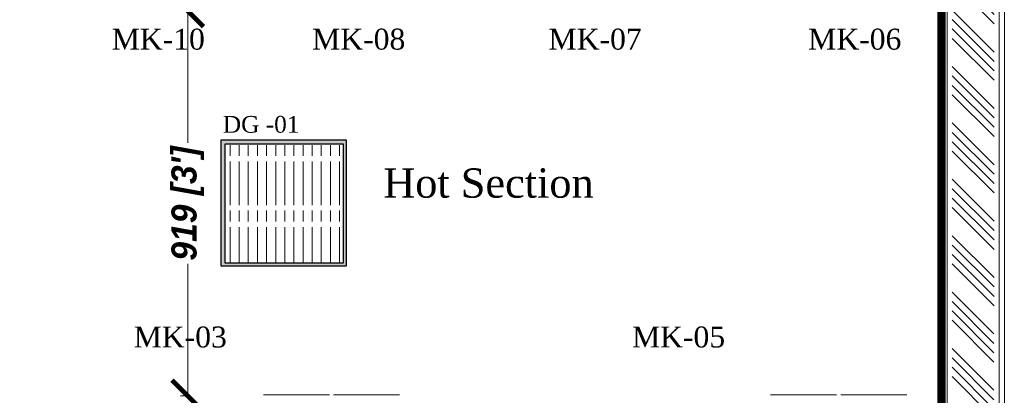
# Model space of a CAD drawing. Header units: millimetres. Extents: x 1277566 to 1493426, y 1039116 to 1145896.
# Tile 140 of 151: x 1404777 to 1407127, y 1136507 to 1137404. Entities that reach past the tile are written whole.
import ezdxf

# ---------------------------------------------------------------- set-up
doc = ezdxf.new("R2010")
doc.units = ezdxf.units.MM
doc.header["$PDMODE"] = 67
for name, color, linetype, lineweight in [('CIVIL WALL HATCH', 7, 'Continuous', 5), ('CKD Dimensions', 3, 'Continuous', 0), ('CKD Equipments', 252, 'Continuous', 0), ('FRONT COUNTER', 214, 'Continuous', 18), ('L1', 171, 'Continuous', 13), ('L7', 252, 'Continuous', 0), ('PLASTER', 252, 'Continuous', 9), ('tile finish', 32, 'Continuous', 9)]:
    doc.layers.add(name, color=color, linetype=linetype, lineweight=lineweight)
for name, color, linetype in [('Drain Grating', 4, 'Continuous'), ('Equipment Name', 8, 'Continuous'), ('xKAM-B3-01-Kitchen$0$A-FURN', 8, 'Continuous')]:
    doc.layers.add(name, color=color, linetype=linetype)
doc.styles.add('CKD_Dimension Text', font='BOOKOS.TTF')
doc.styles.add('style12', font='BOOKOSI.TTF')
doc.styles.add('text', font='GOTHICBI.TTF')
doc.dimstyles.new('CKD 6', dxfattribs={"dimtxt": 90, "dimasz": 75, "dimexe": 0, "dimexo": 6, "dimgap": 7.5, "dimtad": 0, "dimdec": 0, "dimzin": 1, "dimdsep": 46, "dimtxsty": 'text', "dimblk": 'ARCHTICK', "dimcen": 54, "dimdle": 0.0015, "dimclrd": 256, "dimclre": 256, "dimclrt": 256, "dimazin": 0, "dimtfac": 1, "dimtdec": 0, "dimtix": 1, "dimtmove": 0, "dimatfit": 3, "dimfxl": 1, "dimlwd": -1, "dimlwe": -1, "dimarcsym": 0})

# ---------------------------------------------------------------- blocks, each defined once
blk = doc.blocks.new('_ARCHTICK')
at = {"color": 0, "linetype": 'ByBlock', "const_width": 0.15}
blk.add_lwpolyline([(-0.5, -0.5), (0.5, 0.5)], dxfattribs=at)
blk = doc.blocks.new('*D225')
at = {"layer": 'CKD Dimensions', "transparency": 16777216}
for p, q in [((1405161.4, 1137424.7), (1405178.6, 1137424.7)), ((1405161.4, 1136505.6), (1405178.6, 1136505.6))]:
    blk.add_line(p, q, dxfattribs=at)
at = {"layer": 'CKD Dimensions', "color": 30, "transparency": 16777216}
for p, q in [((1405178.6, 1137424.7), (1405178.6, 1137109.7)), ((1405178.6, 1136505.6), (1405178.6, 1136820.7))]:
    blk.add_line(p, q, dxfattribs=at)
at = {"layer": 'Defpoints', "color": 0, "transparency": 16777216}
for p in [(1405155.4, 1137424.7, -711.9), (1405178.6, 1137424.7), (1405155.4, 1136505.6)]:
    blk.add_point(p, dxfattribs=at)
at = {"layer": 'CKD Dimensions', "color": 30, "transparency": 16777216, "xscale": 75, "yscale": 75, "zscale": 75}
for p, rotation in [((1405178.6, 1137424.7), 90), ((1405178.6, 1136505.6), 270)]:
    blk.add_blockref('_ARCHTICK', p, dxfattribs=dict(at, rotation=rotation))
at = {"layer": 'CKD Dimensions', "transparency": 16777216, "insert": (1405178.6, 1136965.2), "char_height": 60, "attachment_point": 5, "rotation": 90, "style": 'text'}
blk.add_mtext("919 [3']", dxfattribs=at)

msp = doc.modelspace()

# ---------------------------------------------------------------- hatches: boundary and pattern name
at = {"layer": 'CIVIL WALL HATCH'}
h = msp.add_hatch(dxfattribs=at)
h.set_pattern_fill('ANSI34', color=256, scale=5, angle=90)
h.set_pattern_definition([(135, (217499.55, -46618.93), (-67.351921, -67.351921), []), (135, (217499.55, -46596.48), (-67.351921, -67.351921), []), (135, (217499.55, -46574.03), (-67.351921, -67.351921), []), (135, (217499.55, -46551.58), (-67.351921, -67.351921), [])])
h.paths.add_polyline_path([(1407104.6779, 1143264.5371), (1407004.6779, 1143264.5371), (1407002.3995, 1135016.1905), (1407102.3995, 1135016.1905)])
at = {"layer": 'CKD Equipments'}
h = msp.add_hatch(color=2, dxfattribs=at)
h.dxf.hatch_style = 1
h.paths.add_polyline_path([(1405257.2177, 1137116.2224), (1405257.2177, 1136816.2224), (1405557.2177, 1136816.2224), (1405557.2177, 1137116.2224)])
h.paths.add_polyline_path([(1405549.9716, 1137106.6876), (1405266.943, 1137106.6876), (1405266.943, 1136823.659), (1405549.9716, 1136823.659)], flags=16)
at = {"layer": 'Drain Grating', "linetype": 'Continuous', "lineweight": 5}
h = msp.add_hatch(dxfattribs=at)
h.set_pattern_fill('ACAD_ISO08W100', color=256, scale=4.354286, angle=90, style=0)
h.set_pattern_definition([(90, (1333237.857, 387518.71), (-21.7714286, 8e-15), [104.5028571, -13.0628571, 26.1257143, -13.0628571])])
h.paths.add_polyline_path([(1405549.9716, 1137106.6876), (1405549.9716, 1136823.659), (1405266.943, 1136823.659), (1405266.943, 1137106.6876)])

# ---------------------------------------------------------------- linework, layer by layer
at = {"layer": 'FRONT COUNTER', "const_width": 20}
msp.add_lwpolyline([(1403586.4535, 1133806.4485), (1403586.5572, 1135756.5107), (1400713.8511, 1135756.9113), (1400713.8794, 1138178.9599), (1406977.3995, 1138178.9599), (1406977.3995, 1133806.4478), (1406276.3051, 1133806.4478), (1406276.3051, 1133911.4478), (1405796.3051, 1133911.4478), (1405796.3051, 1133806.4478), (1403586.4535, 1133806.5653)], dxfattribs=at)
at = {"layer": 'L7', "color": 1, "ltscale": 4}
for points in [[(1405359.1649, 1136508.1381), (1405516.6649, 1136508.1381)], [(1405526.6649, 1136508.1381), (1405684.1649, 1136508.1381)], [(1406569.5918, 1136507.9774), (1406727.0918, 1136507.9774)], [(1406737.0918, 1136507.9774), (1406894.5918, 1136507.9774)]]:
    msp.add_lwpolyline(points, dxfattribs=at)
at = {"layer": 'PLASTER'}
msp.add_lwpolyline([(1406990.3995, 1135004.1905), (1407114.3995, 1135004.1905), (1407116.6779, 1143276.5371), (1406992.6779, 1143276.5371)], close=True, dxfattribs=at)
at = {"layer": 'tile finish'}
msp.add_line((1406977.3995, 1138536.4478), (1406977.3995, 1135236.4478), dxfattribs=at)
msp.add_lwpolyline([(1406977.3995, 1134991.1905), (1407127.3995, 1134991.1905), (1407129.6779, 1143289.5371), (1406979.6779, 1143289.5371)], close=True, dxfattribs=at)
at = {"layer": 'xKAM-B3-01-Kitchen$0$A-FURN', "elevation": -7993.1741}
msp.add_lwpolyline([(1405257.2177, 1137116.2224), (1405257.2177, 1136816.2224), (1405557.2177, 1136816.2224), (1405557.2177, 1137116.2224), (1405257.2177, 1137116.2224)], dxfattribs=at)
at = {"layer": 'xKAM-B3-01-Kitchen$0$A-FURN', "elevation": -355.928}
msp.add_lwpolyline([(1405549.9716, 1137106.6876), (1405266.943, 1137106.6876), (1405266.943, 1136823.659), (1405549.9716, 1136823.659)], close=True, dxfattribs=at)

# ---------------------------------------------------------------- texts
at = {"layer": 'Equipment Name', "char_height": 50, "width": 781.752435, "attachment_point": 1, "style": 'CKD_Dimension Text'}
for s, insert in [('MK-10', (1404996.9681, 1137382.5118)), ('MK-08', (1405475.3984, 1137382.5118)), ('MK-07', (1406039.6467, 1137382.5118)), ('MK-06', (1406659.3506, 1137382.5118)), ('MK-03', (1405049.4224, 1136671.1383)), ('MK-05', (1406238.7909, 1136671.1383))]:
    msp.add_mtext(s, dxfattribs=dict(at, insert=insert))
at = {"layer": 'L1', "style": 'style12'}
msp.add_text('Hot Section', height=70, dxfattribs=at).set_placement((1405645.1419, 1136978.9355, -4718.1449))
at = {"layer": 'L1', "color": 7, "insert": (1405353.7255, 1137174.0402, -356.0717), "char_height": 40, "width": 348.213025, "attachment_point": 2, "style": 'CKD_Dimension Text'}
msp.add_mtext('DG -01', dxfattribs=at)

# ---------------------------------------------------------------- dimensions: what is measured, and where the dimension line sits
at = {"layer": 'CKD Dimensions'}
dim = msp.add_linear_dim(base=(1405178.5599, 1137424.7085), p1=(1405155.4149, 1136505.6381), p2=(1405155.4149, 1137424.7085, -711.8561), angle=90, dimstyle='CKD 6', override={"dimtxt": 60, "dimtxsty": 'text', "dimclrd": 30, "dimtix": 0, "dimatfit": 2}, dxfattribs=at)
dim.commit()
dim.dimension.update_dxf_attribs({"geometry": '*D225', "text_midpoint": (1405178.5599, 1136965.1733)})

doc.saveas('drawing.dxf')
